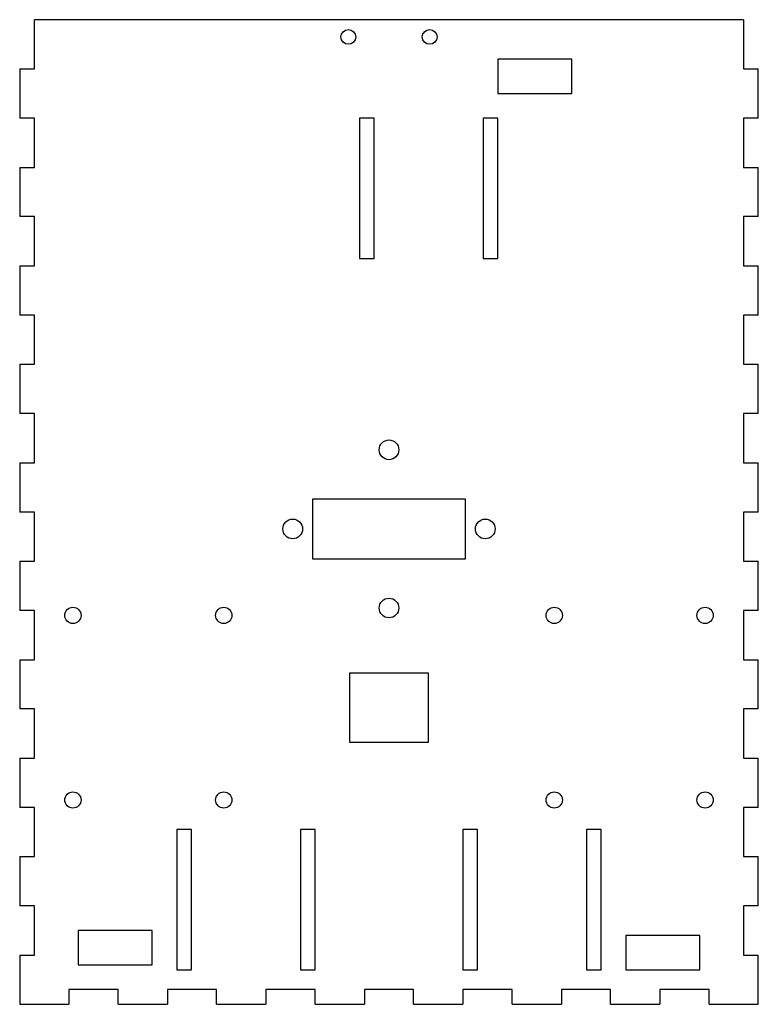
# Model space of a CAD drawing. Header units: millimetres. Extents: x 0 to 150, y 0 to 200.
import ezdxf

# ---------------------------------------------------------------- set-up
doc = ezdxf.new("R2010")
doc.units = ezdxf.units.MM

msp = doc.modelspace()

# ---------------------------------------------------------------- linework, layer by layer
at = {"color": 7, "linetype": 'Continuous', "lineweight": 25}
for p, q in [((3, 190), (3, 200)), ((147, 200), (3, 200)), ((147, 200), (147, 190)), ((112.1, 192), (97.1, 192)), ((97.1, 192), (97.1, 185)), ((112.1, 185), (112.1, 192)), ((0, 190), (0, 180)), ((0, 190), (3, 190)), ((147, 190), (150, 190)), ((150, 180), (150, 190)), ((97.1, 185), (112.1, 185)), ((3, 180), (0, 180)), ((3, 170), (3, 180)), ((69, 180), (69, 151.5)), ((72, 180), (69, 180)), ((72, 151.5), (72, 180)), ((97.1, 180), (94.1, 180)), ((94.1, 180), (94.1, 151.5)), ((97.1, 151.5), (97.1, 180)), ((150, 180), (147, 180)), ((147, 180), (147, 170)), ((0, 170), (0, 160)), ((0, 170), (3, 170)), ((147, 170), (150, 170)), ((150, 160), (150, 170)), ((3, 160), (0, 160)), ((3, 150), (3, 160)), ((150, 160), (147, 160)), ((147, 160), (147, 150)), ((0, 150), (0, 140)), ((0, 150), (3, 150)), ((69, 151.5), (72, 151.5)), ((94.1, 151.5), (97.1, 151.5)), ((147, 150), (150, 150)), ((150, 140), (150, 150)), ((3, 140), (0, 140)), ((3, 130), (3, 140)), ((150, 140), (147, 140)), ((147, 140), (147, 130)), ((0, 130), (0, 120)), ((0, 130), (3, 130)), ((147, 130), (150, 130)), ((150, 120), (150, 130)), ((3, 120), (0, 120)), ((3, 110), (3, 120)), ((150, 120), (147, 120)), ((147, 120), (147, 110)), ((0, 110), (0, 100)), ((0, 110), (3, 110)), ((147, 110), (150, 110)), ((150, 100), (150, 110)), ((90.56, 102.63), (59.44, 102.63)), ((59.44, 102.63), (59.44, 90.5)), ((90.56, 90.5), (90.56, 102.63)), ((3, 100), (0, 100)), ((3, 90), (3, 100)), ((150, 100), (147, 100)), ((147, 100), (147, 90)), ((0, 90), (0, 80)), ((0, 90), (3, 90)), ((59.44, 90.5), (90.56, 90.5)), ((147, 90), (150, 90)), ((150, 80), (150, 90)), ((3, 80), (0, 80)), ((3, 70), (3, 80)), ((150, 80), (147, 80)), ((147, 80), (147, 70)), ((0, 70), (0, 60)), ((0, 70), (3, 70)), ((147, 70), (150, 70)), ((150, 60), (150, 70)), ((67, 67.25), (67, 53.25)), ((83, 67.25), (67, 67.25)), ((83, 53.25), (83, 67.25)), ((3, 60), (0, 60)), ((3, 50), (3, 60)), ((150, 60), (147, 60)), ((147, 60), (147, 50)), ((67, 53.25), (83, 53.25)), ((0, 50), (0, 40)), ((0, 50), (3, 50)), ((147, 50), (150, 50)), ((150, 40), (150, 50)), ((3, 40), (0, 40)), ((3, 30), (3, 40)), ((150, 40), (147, 40)), ((147, 40), (147, 30)), ((34.9, 35.5), (31.9, 35.5)), ((31.9, 35.5), (31.9, 7)), ((34.9, 7), (34.9, 35.5)), ((60, 35.5), (57, 35.5)), ((57, 35.5), (57, 7)), ((60, 7), (60, 35.5)), ((93, 35.5), (90, 35.5)), ((90, 35.5), (90, 7)), ((93, 7), (93, 35.5)), ((118.1, 35.5), (115.1, 35.5)), ((115.1, 35.5), (115.1, 7)), ((118.1, 7), (118.1, 35.5)), ((0, 30), (0, 20)), ((0, 30), (3, 30)), ((147, 30), (150, 30)), ((150, 20), (150, 30)), ((3, 20), (0, 20)), ((3, 10), (3, 20)), ((150, 20), (147, 20)), ((147, 20), (147, 10)), ((11.9, 15), (11.9, 8)), ((26.9, 15), (11.9, 15)), ((26.9, 8), (26.9, 15)), ((138.1, 14), (123.1, 14)), ((123.1, 14), (123.1, 7)), ((138.1, 7), (138.1, 14)), ((0, 10), (3, 10)), ((0, 10), (0, 0)), ((147, 10), (150, 10)), ((150, 0), (150, 10)), ((11.9, 8), (26.9, 8)), ((31.9, 7), (34.9, 7)), ((57, 7), (60, 7)), ((90, 7), (93, 7)), ((115.1, 7), (118.1, 7)), ((123.1, 7), (138.1, 7)), ((10, 3), (10, 0)), ((20, 3), (10, 3)), ((20, 0), (20, 3)), ((30, 3), (30, 0)), ((40, 3), (30, 3)), ((40, 0), (40, 3)), ((60, 3), (50, 3)), ((50, 3), (50, 0)), ((60, 0), (60, 3)), ((70, 3), (70, 0)), ((80, 3), (70, 3)), ((80, 0), (80, 3)), ((100, 3), (90, 3)), ((90, 3), (90, 0)), ((100, 0), (100, 3)), ((120, 3), (110, 3)), ((110, 3), (110, 0)), ((120, 0), (120, 3)), ((140, 3), (130, 3)), ((130, 3), (130, 0)), ((140, 0), (140, 3)), ((0, 0), (10, 0)), ((20, 0), (30, 0)), ((40, 0), (50, 0)), ((60, 0), (70, 0)), ((80, 0), (90, 0)), ((100, 0), (110, 0)), ((120, 0), (130, 0)), ((140, 0), (150, 0))]:
    msp.add_line(p, q, dxfattribs=at)
for centre, radius in [((83.25, 196.5), 1.5), ((66.75, 196.5), 1.5), ((75, 112.63), 2), ((55.44, 96.56), 2), ((94.56, 96.56), 2), ((75, 80.5), 2), ((10.8, 79), 1.65), ((41.44, 79), 1.65), ((108.56, 79), 1.65), ((139.2, 79), 1.65), ((10.8, 41.5), 1.65), ((41.44, 41.5), 1.65), ((108.56, 41.5), 1.65), ((139.2, 41.5), 1.65)]:
    msp.add_circle(centre, radius, dxfattribs=at)

doc.saveas('drawing.dxf')
